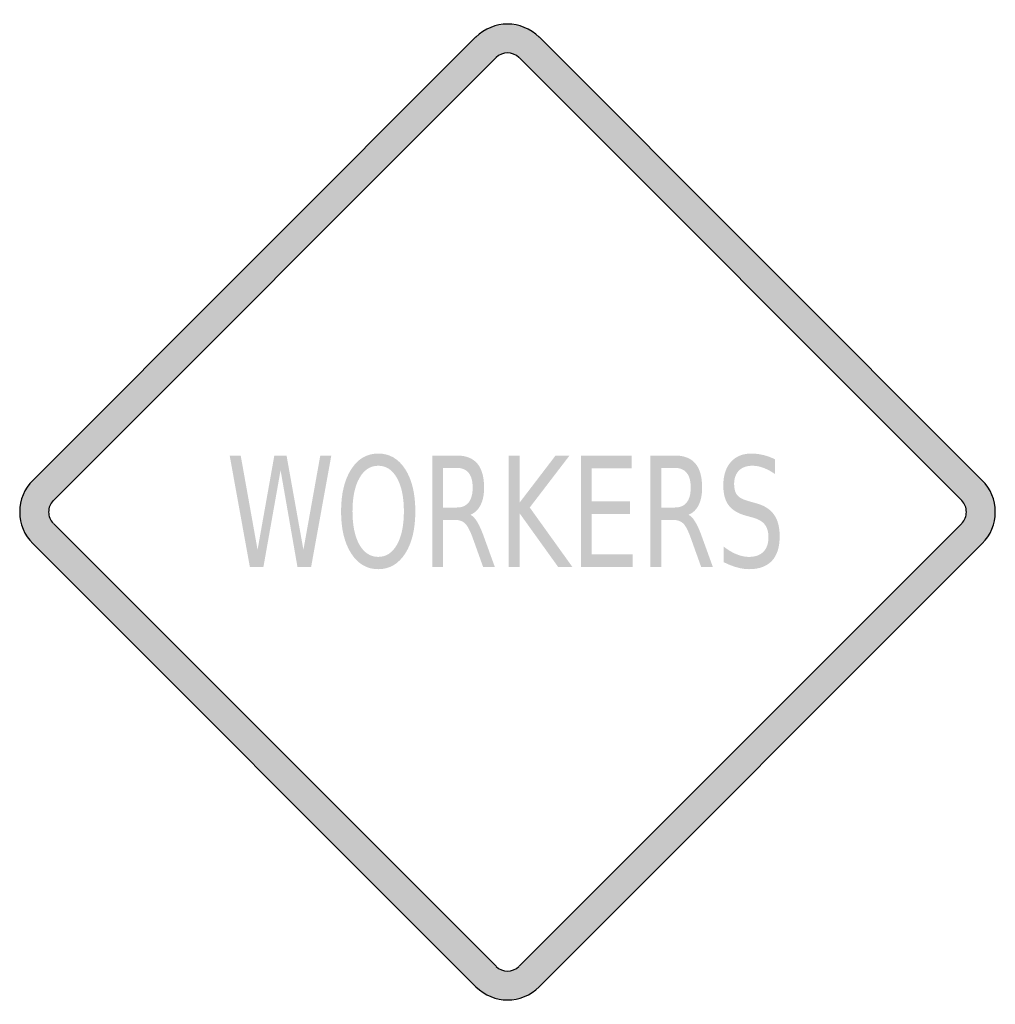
# Model space of a CAD drawing. Header units: inches. Extents: x -0.5 to 0.5, y -0.5 to 0.5.
import ezdxf

# ---------------------------------------------------------------- set-up
doc = ezdxf.new("R2010")
doc.units = ezdxf.units.IN
doc.header["$MEASUREMENT"] = 0

msp = doc.modelspace()

# ---------------------------------------------------------------- hatches: boundary and pattern name
h = msp.add_hatch(color=7)
h.paths.add_polyline_path([(0.0323, 0.4867), (0.4865, 0.0323), (0.4905, 0.0278), (0.4939, 0.0228), (0.4965, 0.0175), (0.4984, 0.012), (0.4995, 0.006), (0.5, 0), (0.4995, -0.006), (0.4984, -0.0118), (0.4965, -0.0175), (0.4939, -0.0228), (0.4905, -0.0278), (0.4865, -0.0323), (0.0323, -0.4867), (0.0278, -0.4907), (0.0227, -0.494), (0.0173, -0.4967), (0.0117, -0.4985), (0.006, -0.4997), (0.0002, -0.5), (-0.0057, -0.4997), (-0.0115, -0.4985), (-0.0172, -0.4967), (-0.0225, -0.494), (-0.0275, -0.4907), (-0.0323, -0.4867), (-0.4867, -0.0322), (-0.4905, -0.0278), (-0.4939, -0.0228), (-0.4965, -0.0175), (-0.4984, -0.0118), (-0.4995, -0.006), (-0.5, 0), (-0.4995, 0.006), (-0.4984, 0.012), (-0.4965, 0.0175), (-0.4939, 0.0228), (-0.4905, 0.0278), (-0.4867, 0.0323), (-0.0323, 0.4867), (-0.0277, 0.4907), (-0.0227, 0.494), (-0.0172, 0.4967), (-0.0117, 0.4985), (-0.0058, 0.4997), (0, 0.5), (0.0058, 0.4997), (0.0117, 0.4985), (0.0172, 0.4967), (0.0227, 0.494), (0.0277, 0.4907), (0.0323, 0.4867)])
h.paths.add_polyline_path([(0.0117, 0.4657), (0.4655, 0.0117), (0.467, 0.0102), (0.4682, 0.0083), (0.4692, 0.0063), (0.4699, 0.0043), (0.4704, 0.0022), (0.4704, 0), (0.4704, -0.0022), (0.4699, -0.0042), (0.4692, -0.0063), (0.4682, -0.0082), (0.467, -0.01), (0.4655, -0.0117), (0.0117, -0.4655), (0.0082, -0.4682), (0.0042, -0.4699), (0, -0.4704), (-0.0042, -0.4699), (-0.0082, -0.4682), (-0.0117, -0.4655), (-0.4655, -0.0117), (-0.467, -0.01), (-0.4682, -0.0082), (-0.4692, -0.0063), (-0.4699, -0.0042), (-0.4704, -0.0022), (-0.4704, 0), (-0.4704, 0.0022), (-0.4699, 0.0043), (-0.4692, 0.0063), (-0.4682, 0.0083), (-0.467, 0.0102), (-0.4655, 0.0117), (-0.0117, 0.4655), (-0.0082, 0.4684), (-0.0042, 0.4699), (0, 0.4705), (0.0042, 0.4699), (0.0082, 0.4684), (0.0117, 0.4657)], flags=0)
for points in [[(-0.2848, 0.0579), (-0.2735, 0.0579), (-0.2562, -0.0387), (-0.239, 0.0579), (-0.2265, 0.0579), (-0.2092, -0.0387), (-0.1919, 0.0579), (-0.1806, 0.0579), (-0.2013, -0.0563), (-0.2153, -0.0563), (-0.2326, 0.0428), (-0.2502, -0.0563), (-0.2641, -0.0563), (-0.2848, 0.0579)], [(0.0012, 0.0579), (0.0124, 0.0579), (0.0124, 0.0096), (0.0493, 0.0579), (0.0636, 0.0579), (0.0228, 0.0046), (0.0665, -0.0563), (0.0519, -0.0563), (0.0124, -0.0013), (0.0124, -0.0563), (0.0012, -0.0563), (0.0012, 0.0579)], [(0.0752, 0.0579), (0.1272, 0.0579), (0.1272, 0.0449), (0.0863, 0.0449), (0.0863, 0.011), (0.1255, 0.011), (0.1255, -0.002), (0.0863, -0.002), (0.0863, -0.0433), (0.1282, -0.0433), (0.1282, -0.0563), (0.0752, -0.0563), (0.0752, 0.0579)]]:
    msp.add_hatch(color=7).paths.add_polyline_path(points)
h = msp.add_hatch(color=7)
edge = h.paths.add_edge_path()
edge.add_spline(control_points=[(-0.1325, 0.0599), (-0.121, 0.0599), (-0.1117, 0.0546), (-0.1048, 0.0438), (-0.0979, 0.0331), (-0.0945, 0.0187), (-0.0945, 0.0006), (-0.0945, -0.0174), (-0.0979, -0.0317), (-0.1048, -0.0425), (-0.1117, -0.0532), (-0.121, -0.0586), (-0.1325, -0.0586), (-0.1441, -0.0586), (-0.1533, -0.0532), (-0.1602, -0.0425), (-0.1671, -0.0318), (-0.1706, -0.0174), (-0.1706, 0.0006), (-0.1706, 0.0187), (-0.1671, 0.0331), (-0.1602, 0.0438), (-0.1533, 0.0546), (-0.1441, 0.0599), (-0.1325, 0.0599)], knot_values=[0, 0, 0, 0, 1, 1, 1, 2, 2, 2, 3, 3, 3, 4, 4, 4, 5, 5, 5, 6, 6, 6, 7, 7, 7, 8, 8, 8, 8], degree=3, periodic=0)
edge = h.paths.add_edge_path(flags=0)
edge.add_spline(control_points=[(-0.1325, 0.0474), (-0.1406, 0.0474), (-0.147, 0.0432), (-0.1518, 0.0348), (-0.1565, 0.0265), (-0.1589, 0.0151), (-0.1589, 0.0006), (-0.1589, -0.0137), (-0.1565, -0.0251), (-0.1518, -0.0335), (-0.147, -0.0418), (-0.1406, -0.046), (-0.1325, -0.046), (-0.1244, -0.046), (-0.118, -0.0418), (-0.1133, -0.0335), (-0.1086, -0.0251), (-0.1062, -0.0137), (-0.1062, 0.0006), (-0.1062, 0.0151), (-0.1086, 0.0265), (-0.1133, 0.0348), (-0.118, 0.0432), (-0.1244, 0.0474), (-0.1325, 0.0474)], knot_values=[0, 0, 0, 0, 1, 1, 1, 2, 2, 2, 3, 3, 3, 4, 4, 4, 5, 5, 5, 6, 6, 6, 7, 7, 7, 8, 8, 8, 8], degree=3, periodic=0)
h = msp.add_hatch(color=7)
edge = h.paths.add_edge_path()
edge.add_spline(control_points=[(-0.0381, -0.0028), (-0.0357, -0.0039), (-0.0334, -0.0063), (-0.0311, -0.01), (-0.0289, -0.0137), (-0.0266, -0.0187), (-0.0243, -0.0251)], knot_values=[0, 0, 0, 0, 1, 1, 1, 2, 2, 2, 2], degree=3, periodic=0)
edge.add_line((-0.0243, -0.0251), (-0.013, -0.0563))
edge.add_line((-0.013, -0.0563), (-0.025, -0.0563))
edge.add_line((-0.025, -0.0563), (-0.0355, -0.027))
edge.add_spline(control_points=[(-0.0355, -0.027), (-0.0382, -0.0194), (-0.0409, -0.0143), (-0.0434, -0.0118), (-0.046, -0.0093), (-0.0494, -0.0081), (-0.0539, -0.0081)], knot_values=[0, 0, 0, 0, 1, 1, 1, 2, 2, 2, 2], degree=3, periodic=0)
edge.add_line((-0.0539, -0.0081), (-0.066, -0.0081))
edge.add_line((-0.066, -0.0081), (-0.066, -0.0563))
edge.add_line((-0.066, -0.0563), (-0.0771, -0.0563))
edge.add_line((-0.0771, -0.0563), (-0.0771, 0.0579))
edge.add_line((-0.0771, 0.0579), (-0.052, 0.0579))
edge.add_spline(control_points=[(-0.052, 0.0579), (-0.0426, 0.0579), (-0.0356, 0.0551), (-0.031, 0.0497), (-0.0263, 0.0442), (-0.024, 0.036), (-0.024, 0.025), (-0.024, 0.0178), (-0.0252, 0.0118), (-0.0276, 0.0071), (-0.03, 0.0023), (-0.0335, -0.001), (-0.0381, -0.0028)], knot_values=[0, 0, 0, 0, 1, 1, 1, 2, 2, 2, 3, 3, 3, 4, 4, 4, 4], degree=3, periodic=0)
edge = h.paths.add_edge_path(flags=0)
edge.add_line((-0.066, 0.0452), (-0.066, 0.0046))
edge.add_line((-0.066, 0.0046), (-0.052, 0.0046))
edge.add_spline(control_points=[(-0.052, 0.0046), (-0.0466, 0.0046), (-0.0426, 0.0063), (-0.0398, 0.0098), (-0.0371, 0.0132), (-0.0357, 0.0183), (-0.0357, 0.025), (-0.0357, 0.0317), (-0.0371, 0.0367), (-0.0398, 0.0401), (-0.0426, 0.0435), (-0.0466, 0.0452), (-0.052, 0.0452)], knot_values=[0, 0, 0, 0, 1, 1, 1, 2, 2, 2, 3, 3, 3, 4, 4, 4, 4], degree=3, periodic=0)
edge.add_line((-0.052, 0.0452), (-0.066, 0.0452))
h = msp.add_hatch(color=7)
edge = h.paths.add_edge_path()
edge.add_spline(control_points=[(0.1854, -0.0028), (0.1879, -0.0039), (0.1902, -0.0063), (0.1924, -0.01), (0.1947, -0.0137), (0.1969, -0.0187), (0.1992, -0.0251)], knot_values=[0, 0, 0, 0, 1, 1, 1, 2, 2, 2, 2], degree=3, periodic=0)
edge.add_line((0.1992, -0.0251), (0.2105, -0.0563))
edge.add_line((0.2105, -0.0563), (0.1985, -0.0563))
edge.add_line((0.1985, -0.0563), (0.188, -0.027))
edge.add_spline(control_points=[(0.188, -0.027), (0.1853, -0.0194), (0.1827, -0.0143), (0.1802, -0.0118), (0.1776, -0.0093), (0.1741, -0.0081), (0.1697, -0.0081)], knot_values=[0, 0, 0, 0, 1, 1, 1, 2, 2, 2, 2], degree=3, periodic=0)
edge.add_line((0.1697, -0.0081), (0.1576, -0.0081))
edge.add_line((0.1576, -0.0081), (0.1576, -0.0563))
edge.add_line((0.1576, -0.0563), (0.1465, -0.0563))
edge.add_line((0.1465, -0.0563), (0.1465, 0.0579))
edge.add_line((0.1465, 0.0579), (0.1715, 0.0579))
edge.add_spline(control_points=[(0.1715, 0.0579), (0.181, 0.0579), (0.188, 0.0551), (0.1926, 0.0497), (0.1972, 0.0442), (0.1995, 0.036), (0.1995, 0.025), (0.1995, 0.0178), (0.1983, 0.0118), (0.1959, 0.0071), (0.1936, 0.0023), (0.1901, -0.001), (0.1854, -0.0028)], knot_values=[0, 0, 0, 0, 1, 1, 1, 2, 2, 2, 3, 3, 3, 4, 4, 4, 4], degree=3, periodic=0)
edge = h.paths.add_edge_path(flags=0)
edge.add_line((0.1576, 0.0452), (0.1576, 0.0046))
edge.add_line((0.1576, 0.0046), (0.1715, 0.0046))
edge.add_spline(control_points=[(0.1715, 0.0046), (0.1769, 0.0046), (0.181, 0.0063), (0.1837, 0.0098), (0.1865, 0.0132), (0.1878, 0.0183), (0.1878, 0.025), (0.1878, 0.0317), (0.1865, 0.0367), (0.1837, 0.0401), (0.181, 0.0435), (0.1769, 0.0452), (0.1715, 0.0452)], knot_values=[0, 0, 0, 0, 1, 1, 1, 2, 2, 2, 3, 3, 3, 4, 4, 4, 4], degree=3, periodic=0)
edge.add_line((0.1715, 0.0452), (0.1576, 0.0452))
h = msp.add_hatch(color=7)
edge = h.paths.add_edge_path()
edge.add_line((0.2741, 0.0541), (0.2741, 0.039))
edge.add_spline(control_points=[(0.2741, 0.039), (0.2699, 0.0419), (0.2659, 0.0439), (0.2622, 0.0453), (0.2584, 0.0467), (0.2548, 0.0474), (0.2513, 0.0474), (0.2452, 0.0474), (0.2406, 0.0458), (0.2373, 0.0425), (0.234, 0.0392), (0.2323, 0.0346), (0.2323, 0.0286), (0.2323, 0.0235), (0.2334, 0.0197), (0.2356, 0.0171), (0.2378, 0.0146), (0.2419, 0.0125), (0.2481, 0.0109)], knot_values=[0, 0, 0, 0, 1, 1, 1, 2, 2, 2, 3, 3, 3, 4, 4, 4, 5, 5, 5, 6, 6, 6, 6], degree=3, periodic=0)
edge.add_line((0.2481, 0.0109), (0.2547, 0.009))
edge.add_spline(control_points=[(0.2547, 0.009), (0.2631, 0.0068), (0.2692, 0.0029), (0.2731, -0.0026), (0.2771, -0.0081), (0.279, -0.0155), (0.279, -0.0248), (0.279, -0.0359), (0.2764, -0.0443), (0.2711, -0.05), (0.2657, -0.0557), (0.2579, -0.0586), (0.2476, -0.0586), (0.2437, -0.0586), (0.2395, -0.058), (0.2351, -0.0567), (0.2307, -0.0555), (0.2262, -0.0537), (0.2215, -0.0513)], knot_values=[0, 0, 0, 0, 1, 1, 1, 2, 2, 2, 3, 3, 3, 4, 4, 4, 5, 5, 5, 6, 6, 6, 6], degree=3, periodic=0)
edge.add_line((0.2215, -0.0513), (0.2215, -0.0354))
edge.add_spline(control_points=[(0.2215, -0.0354), (0.226, -0.0389), (0.2305, -0.0416), (0.2348, -0.0433), (0.2391, -0.0451), (0.2434, -0.046), (0.2476, -0.046), (0.2539, -0.046), (0.2588, -0.0443), (0.2623, -0.0408), (0.2657, -0.0373), (0.2675, -0.0324), (0.2675, -0.026), (0.2675, -0.0204), (0.2662, -0.016), (0.2637, -0.0128), (0.2613, -0.0097), (0.2572, -0.0073), (0.2515, -0.0057)], knot_values=[0, 0, 0, 0, 1, 1, 1, 2, 2, 2, 3, 3, 3, 4, 4, 4, 5, 5, 5, 6, 6, 6, 6], degree=3, periodic=0)
edge.add_line((0.2515, -0.0057), (0.2448, -0.0039))
edge.add_spline(control_points=[(0.2448, -0.0039), (0.2364, -0.0016), (0.2304, 0.002), (0.2267, 0.0069), (0.223, 0.0118), (0.2212, 0.0186), (0.2212, 0.0273), (0.2212, 0.0374), (0.2238, 0.0454), (0.2289, 0.0512), (0.234, 0.057), (0.2411, 0.0599), (0.25, 0.0599), (0.2539, 0.0599), (0.2578, 0.0594), (0.2618, 0.0585), (0.2658, 0.0575), (0.2699, 0.0561), (0.2741, 0.0541)], knot_values=[0, 0, 0, 0, 1, 1, 1, 2, 2, 2, 3, 3, 3, 4, 4, 4, 5, 5, 5, 6, 6, 6, 6], degree=3, periodic=0)

# ---------------------------------------------------------------- linework, layer by layer
at = {"color": 7}
for p, q in [((-0.4867, 0.0323), (-0.0323, 0.4868)), ((0.0323, 0.4868), (0.4867, 0.0323)), ((-0.4655, 0.0118), (-0.0117, 0.4656)), ((0.0118, 0.4656), (0.4656, 0.0118)), ((-0.0117, -0.4655), (-0.4655, -0.0117)), ((0.4656, -0.0117), (0.0118, -0.4655)), ((-0.0323, -0.4866), (-0.4867, -0.0322)), ((0.4867, -0.0322), (0.0323, -0.4866))]:
    msp.add_line(p, q, dxfattribs=at)
for points in [[(0.0324, 0.4866), (0.0145, 0.5045), (-0.0145, 0.5045), (-0.0324, 0.4866)], [(0.0117, 0.4656), (0.0052, 0.4721), (-0.0052, 0.4721), (-0.0117, 0.4656)], [(-0.0117, -0.4656), (-0.0052, -0.472), (0.0052, -0.472), (0.0117, -0.4656)], [(-0.0323, -0.4866), (-0.0144, -0.5045), (0.0146, -0.5045), (0.0325, -0.4866)]]:
    msp.add_open_spline(points, degree=3, dxfattribs=at)
for points in [[(-0.4866, 0.0324), (-0.4952, 0.0238), (-0.5, 0.0122), (-0.5, 0), (-0.5, -0.0121), (-0.4952, -0.0238), (-0.4866, -0.0323)], [(0.4866, -0.0323), (0.4952, -0.0238), (0.5, -0.0121), (0.5, 0), (0.5, 0.0122), (0.4952, 0.0238), (0.4866, 0.0324)], [(-0.4656, 0.0117), (-0.4687, 0.0086), (-0.4704, 0.0044), (-0.4704, 0), (-0.4704, -0.0043), (-0.4687, -0.0085), (-0.4656, -0.0116)], [(0.4656, -0.0116), (0.4687, -0.0085), (0.4704, -0.0043), (0.4704, 0), (0.4704, 0.0044), (0.4687, 0.0086), (0.4656, 0.0117)]]:
    msp.add_open_spline(points, degree=3, knots=[0, 0, 0, 0, 1, 1, 1, 2, 2, 2, 2], dxfattribs=at)

doc.saveas('drawing.dxf')
